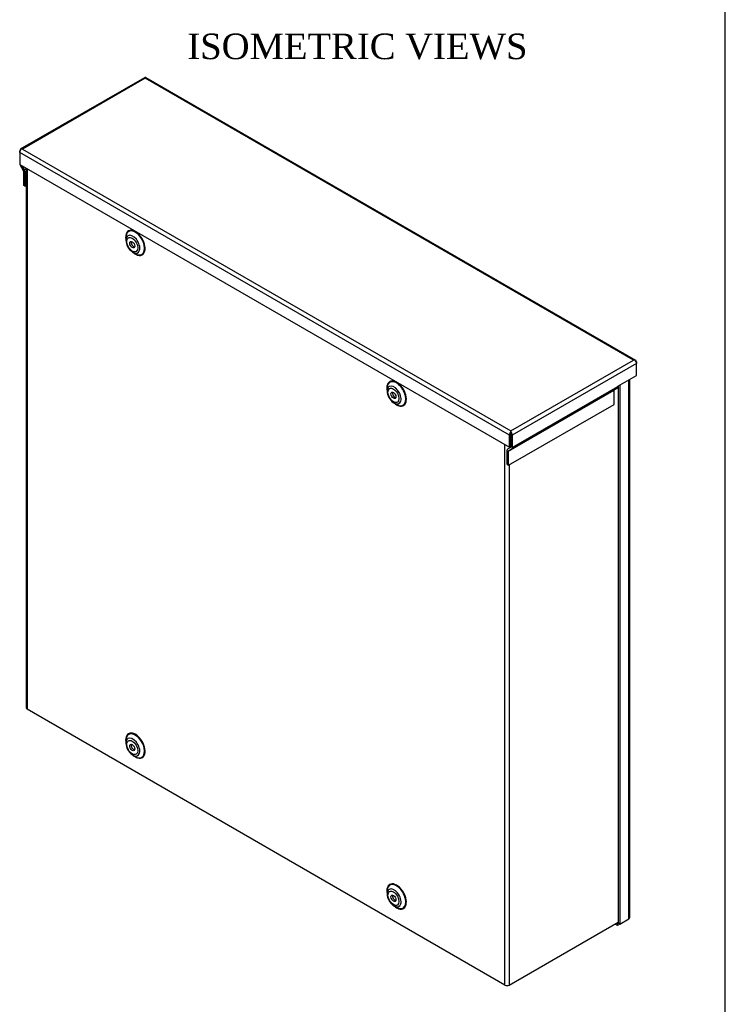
# Model space of a CAD drawing. Header units: inches. Extents: x 1 to 150, y -1 to 99.
# Tile 5 of 6: x 125 to 150, y 30 to 65. Entities that reach past the tile are written whole.
import ezdxf
from ezdxf.enums import TextEntityAlignment as Align

# ---------------------------------------------------------------- set-up
doc = ezdxf.new("R2010")
doc.units = ezdxf.units.IN
doc.header["$MEASUREMENT"] = 0
for name, color, linetype in [('COM55636-28', 7, 'Continuous'), ('COM55638-28', 7, 'Continuous'), ('COM55639-28', 7, 'Continuous'), ('Default', 7, 'Continuous')]:
    doc.layers.add(name, color=color, linetype=linetype)
doc.styles.add('SEACAD_Times_New_Roman', font='times.ttf')

# ---------------------------------------------------------------- blocks, each defined once
blk = doc.blocks.new('SE2')
at = {"layer": 'COM55636-28', "color": 7, "linetype": 'Continuous'}
for p, q in [((125.0592266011, 59.80595232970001), (125.0592266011, 40.804960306)), ((125.0908590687, 59.78768931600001), (125.0908590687, 40.7608694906)), ((128.5685611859, 57.3644143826), (128.5685611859, 57.268404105)), ((128.81421829, 56.8429135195), (128.8973656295, 56.79490838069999)), ((137.7609493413, 52.0571866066), (137.7609493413, 51.961176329)), ((138.0066064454, 51.5356857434), (138.0897537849, 51.4876806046)), ((141.9086867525, 31.0510921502), (141.9086867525, 50.0779119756)), ((142.0614218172, 49.98973034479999), (142.0614218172, 49.9569262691)), ((142.0614218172, 49.36347746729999), (142.0614218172, 31.0510921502)), ((141.9086867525, 31.0510921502), (125.0908590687, 40.7608694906)), ((128.5685611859, 39.6644015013), (128.5685611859, 39.5683912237)), ((128.81421829, 39.1429006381), (128.8973656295, 39.0948954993)), ((137.7609493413, 34.3571737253), (137.7609493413, 34.2611634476)), ((138.0066064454, 33.8356728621), (138.0897537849, 33.7876677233)), ((142.0614218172, 31.0510921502), (145.896415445, 33.2652267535))]:
    blk.add_line(p, q, dxfattribs=at)
for centre, radius in [((129.0909455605, 57.2857135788), 0.5213280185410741), ((138.2833337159, 51.97848580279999), 0.5213280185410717), ((129.0909455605, 39.5857006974), 0.5213280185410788), ((138.2833337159, 34.2784729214), 0.5213280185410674)]:
    blk.add_arc(centre, radius, 181.6267788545, 233.9031655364, dxfattribs=at)
for centre, major_axis, ratio, start_param, end_param in [((128.9035788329, 57.1781662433), (-0.2431064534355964, 0.4210727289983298), 0.5773502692, 5.35e-14, 0.6072127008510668), ((128.8973656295, 57.17457904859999), (0.2324998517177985, -0.4027015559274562), 0.5773502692, 3.220058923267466, 3.926990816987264), ((128.8973656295, 57.17457904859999), (0.2324998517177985, -0.4027015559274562), 0.5773502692, 6.3e-14, 3.220058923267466), ((128.9035788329, 57.1781662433), (-0.2431064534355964, 0.4210727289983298), 0.5773502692, 2.580200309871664, 6.283185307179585), ((128.9035788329, 57.1781662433), (-0.2431064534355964, 0.4210727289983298), 0.5773502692, 0.6072127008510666, 1.011968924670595), ((128.81421829, 57.12657390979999), (-0.1737058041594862, 0.3008672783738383), 0.5773502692, 0, 0.7853981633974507), ((128.81421829, 57.12657390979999), (-0.1737058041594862, 0.3008672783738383), 0.5773502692, 2.356194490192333, 6.283185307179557), ((128.8440050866, 57.14377132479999), (0.06249999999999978, -0.1082531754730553), 0.5773502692, 3.561081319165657, 5.863696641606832), ((128.81421829, 57.12657390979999), (-0.1737058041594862, 0.3008672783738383), 0.5773502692, -4.046438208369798, -3.926990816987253), ((128.9035788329, 57.1781662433), (-0.2431064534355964, 0.4210727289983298), 0.5773502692, 2.12962372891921, 2.580200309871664), ((128.8973656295, 57.17457904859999), (0.2324998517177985, -0.4027015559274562), 0.5773502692, 5.497787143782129, 6.239429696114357), ((128.8973656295, 57.17457904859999), (0.2324998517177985, -0.4027015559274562), 0.5773502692, 6.239429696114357, 6.283185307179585), ((138.0959669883, 51.87093846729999), (-0.2431064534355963, 0.4210727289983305), 0.5773502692, 2.580200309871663, 6.283185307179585), ((138.0959669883, 51.87093846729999), (-0.2431064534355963, 0.4210727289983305), 0.5773502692, 0.607212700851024, 1.011968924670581), ((138.0959669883, 51.87093846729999), (-0.2431064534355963, 0.4210727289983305), 0.5773502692, 5.52e-14, 0.607212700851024), ((138.0897537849, 51.8673512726), (0.2324998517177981, -0.4027015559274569), 0.5773502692, 3.220058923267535, 3.926990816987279), ((138.0066064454, 51.8193461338), (-0.1737058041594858, 0.300867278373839), 0.5773502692, 0, 0.7853981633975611), ((138.0066064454, 51.8193461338), (-0.1737058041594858, 0.300867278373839), 0.5773502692, 2.356194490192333, 6.28318530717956), ((138.0897537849, 51.8673512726), (0.2324998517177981, -0.4027015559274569), 0.5773502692, 6.59e-14, 3.220058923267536), ((138.036393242, 51.8365435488), (0.06250000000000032, -0.1082531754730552), 0.5773502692, 3.561081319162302, 5.863696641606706), ((138.0066064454, 51.8193461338), (-0.1737058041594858, 0.300867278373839), 0.5773502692, -4.046438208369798, -3.926990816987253), ((138.0959669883, 51.87093846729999), (-0.2431064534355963, 0.4210727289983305), 0.5773502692, 2.129623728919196, 2.580200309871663), ((138.0897537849, 51.8673512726), (0.2324998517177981, -0.4027015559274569), 0.5773502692, 5.497787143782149, 6.239429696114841), ((138.0897537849, 51.8673512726), (0.2324998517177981, -0.4027015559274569), 0.5773502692, 6.239429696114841, 6.283185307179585), ((125.1672266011, 40.804960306), (0.1080000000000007, 2.326832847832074e-16), 0.5773502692, 3.14159265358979, 3.92699081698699), ((128.9035788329, 39.478153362), (-0.2431064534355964, 0.4210727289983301), 0.5773502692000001, 6.67e-14, 0.6072127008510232), ((128.8973656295, 39.4745661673), (0.2324998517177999, -0.4027015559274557), 0.5773502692, 3.22005892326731, 3.926990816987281), ((128.8973656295, 39.4745661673), (0.2324998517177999, -0.4027015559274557), 0.5773502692, 5.76e-14, 3.22005892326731), ((128.9035788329, 39.478153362), (-0.2431064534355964, 0.4210727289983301), 0.5773502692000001, 2.580200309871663, 6.283185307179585), ((128.9035788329, 39.478153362), (-0.2431064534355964, 0.4210727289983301), 0.5773502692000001, 0.6072127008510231, 1.011968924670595), ((128.81421829, 39.4265610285), (-0.1737058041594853, 0.3008672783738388), 0.5773502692, 0, 0.7853981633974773), ((128.81421829, 39.4265610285), (-0.1737058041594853, 0.3008672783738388), 0.5773502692, 2.356194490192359, 6.283185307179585), ((128.8440050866, 39.4437584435), (0.06250000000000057, -0.1082531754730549), 0.5773502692, 3.56108131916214, 5.863696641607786), ((128.81421829, 39.4265610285), (-0.1737058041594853, 0.3008672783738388), 0.5773502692, -4.046438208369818, -3.926990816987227), ((128.9035788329, 39.478153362), (-0.2431064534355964, 0.4210727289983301), 0.5773502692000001, 2.129623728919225, 2.580200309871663), ((128.8973656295, 39.4745661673), (0.2324998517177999, -0.4027015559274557), 0.5773502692, 5.497787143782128, 6.239429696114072), ((128.8973656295, 39.4745661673), (0.2324998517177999, -0.4027015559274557), 0.5773502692, 6.239429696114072, 6.283185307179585), ((138.0959669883, 34.1709255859), (-0.2431064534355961, 0.4210727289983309), 0.5773502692, 0.6072127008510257, 1.011968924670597), ((138.0959669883, 34.1709255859), (-0.2431064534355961, 0.4210727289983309), 0.5773502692, 5.66e-14, 0.6072127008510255), ((138.0897537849, 34.1673383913), (0.232499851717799, -0.4027015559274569), 0.5773502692, 3.220058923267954, 3.926990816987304), ((138.0066064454, 34.1193332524), (-0.1737058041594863, 0.3008672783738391), 0.5773502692, 0, 0.7853981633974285), ((138.0066064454, 34.1193332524), (-0.1737058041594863, 0.3008672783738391), 0.5773502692, 2.356194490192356, 6.283185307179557), ((138.0897537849, 34.1673383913), (0.232499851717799, -0.4027015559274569), 0.5773502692, 6.26e-14, 3.220058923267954), ((138.0959669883, 34.1709255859), (-0.2431064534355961, 0.4210727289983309), 0.5773502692, 2.580200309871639, 6.283185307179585), ((138.036393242, 34.1365306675), (0.06250000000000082, -0.1082531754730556), 0.5773502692, 3.561081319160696, 5.863696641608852), ((138.0066064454, 34.1193332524), (-0.1737058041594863, 0.3008672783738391), 0.5773502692, -4.0464382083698, -3.92699081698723), ((138.0959669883, 34.1709255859), (-0.2431064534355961, 0.4210727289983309), 0.5773502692, 2.12962372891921, 2.580200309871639), ((138.0897537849, 34.1673383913), (0.232499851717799, -0.4027015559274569), 0.5773502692, 5.497787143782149, 6.239429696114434), ((138.0897537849, 34.1673383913), (0.232499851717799, -0.4027015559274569), 0.5773502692, 6.239429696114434, 6.283185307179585), ((141.9850542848, 31.0951829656), (0.1080000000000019, 8.537024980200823e-18), 0.5773502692, 3.926990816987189, 5.497787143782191)]:
    blk.add_ellipse(centre, major_axis=major_axis, ratio=ratio, start_param=start_param, end_param=end_param, dxfattribs=at)
for centre, major_axis in [((128.7930933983, 57.1143774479), (0.1376433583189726, -0.238405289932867)), ((128.7930933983, 57.1143774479), (0.06249999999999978, -0.1082531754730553)), ((137.9854815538, 51.80714967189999), (0.1376433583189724, -0.2384052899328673)), ((137.9854815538, 51.80714967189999), (0.06250000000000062, -0.1082531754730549)), ((128.7930933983, 39.4143645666), (0.137643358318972, -0.2384052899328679)), ((128.7930933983, 39.4143645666), (0.06249999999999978, -0.1082531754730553)), ((137.9854815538, 34.1071367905), (0.1376433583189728, -0.2384052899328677)), ((137.9854815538, 34.1071367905), (0.06249999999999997, -0.1082531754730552))]:
    blk.add_ellipse(centre, major_axis=major_axis, ratio=0.5773502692, dxfattribs=at)
at = {"layer": 'COM55638-28', "color": 7, "linetype": 'Continuous'}
for p, q in [((146.2683536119, 33.3815775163), (146.2683536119, 52.3536920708)), ((146.2999860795, 33.4256683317), (146.2999860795, 52.3719550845)), ((145.896415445, 52.13895347), (145.896415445, 33.2256266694)), ((145.9473271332, 52.1683473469), (145.9473271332, 33.1962327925)), ((145.9473271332, 33.1962327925), (146.2683536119, 33.3815775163)), ((145.8709596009, 33.1521419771), (145.7857532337, 33.2013358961)), ((145.8709596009, 33.2109297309), (145.836664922, 33.230729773)), ((145.896415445, 33.2256266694), (145.8709596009, 33.2109297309)), ((145.8709596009, 33.1521419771), (145.8709596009, 33.2109297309)), ((145.9473271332, 33.1962327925), (145.8709596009, 33.1521419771)), ((145.9473271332, 33.1962327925), (145.896415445, 33.2256266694))]:
    blk.add_line(p, q, dxfattribs=at)
blk.add_ellipse((146.1919860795, 33.4256683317), major_axis=(-0.1079999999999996, -2.236897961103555e-15), ratio=0.5773502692, start_param=2.356194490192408, end_param=3.141592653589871, dxfattribs=at)
at = {"layer": 'COM55639-28', "color": 7, "linetype": 'Continuous'}
for p, q in [((129.2218148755, 62.99020277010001), (124.8534205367, 60.4681091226)), ((129.2504147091, 62.97018886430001), (124.9328207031, 60.47742480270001)), ((146.4352308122, 53.0485306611), (129.2504147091, 62.97018886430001)), ((146.5146309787, 53.0392149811), (129.2790145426, 62.99020277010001)), ((124.8310530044, 60.3598171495), (124.8310530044, 60.4186691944)), ((142.0666694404, 50.4088293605), (124.8310530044, 60.3598171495)), ((124.8310530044, 60.3598171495), (124.8310530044, 59.9376884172)), ((124.8819646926, 60.4724137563), (124.8819646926, 60.4723494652)), ((124.9328207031, 60.47742480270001), (142.1176368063, 50.5557665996)), ((124.8310530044, 59.9376884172), (142.0666694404, 49.9867006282)), ((124.8534205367, 59.9067677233), (124.9561796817, 59.7287836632)), ((124.9098261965, 59.8922086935), (124.9921796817, 59.7495682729)), ((124.9636355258, 59.7036944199), (124.9636355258, 59.2055593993)), ((124.9921796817, 59.7495682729), (125.0592266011, 59.7882778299)), ((125.0145472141, 59.674300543), (125.0592266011, 59.7000961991)), ((125.0145472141, 59.674300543), (125.0145472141, 59.1761655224)), ((125.0145472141, 59.1761655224), (124.9636355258, 59.2055593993)), ((125.0145472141, 59.1761655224), (125.0592266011, 59.20196117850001)), ((142.1176368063, 50.5557665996), (146.4352308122, 53.0485306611)), ((146.4860868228, 53.0435196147), (146.4860868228, 53.0434553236)), ((146.536998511, 52.9309230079), (142.1686041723, 50.4088293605)), ((146.536998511, 52.9897750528), (146.536998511, 52.9309230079)), ((146.536998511, 52.5087942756), (146.536998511, 52.9309230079)), ((145.8809147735, 52.1300041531), (146.536998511, 52.5087942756)), ((142.0360216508, 49.8469476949), (145.748332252, 51.9902512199)), ((142.1462366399, 49.92275569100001), (145.8585472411, 52.06605921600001)), ((142.1686041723, 49.9721956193), (145.8809147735, 52.1154991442)), ((145.748332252, 51.4921161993), (145.748332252, 51.9902512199)), ((145.8809147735, 52.1154991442), (145.8809147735, 52.1300041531)), ((142.0360216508, 49.3488126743), (145.748332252, 51.4921161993)), ((142.0666694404, 49.9867006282), (142.0666694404, 50.4088293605)), ((142.1175811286, 50.5213616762), (142.1175811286, 50.4382232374)), ((142.1175811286, 50.0160945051), (142.1175811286, 50.4382232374)), ((142.1176368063, 50.4969788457), (142.1176368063, 50.5557665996)), ((142.117692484, 50.5213616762), (142.117692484, 50.4382232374)), ((142.117692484, 50.4382232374), (142.117692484, 50.0015894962)), ((142.1686041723, 50.4088293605), (142.1686041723, 49.9721956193)), ((142.0074774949, 49.9257815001), (142.1102366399, 49.9851095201)), ((142.0434774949, 49.863427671), (142.1462366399, 49.92275569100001)), ((142.0666694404, 49.9867006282), (142.1175811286, 50.0160945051)), ((141.9851099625, 49.3782065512), (141.9851099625, 49.87634157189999)), ((142.0360216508, 49.3488126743), (142.0360216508, 49.8469476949)), ((141.9851099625, 49.3782065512), (142.0360216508, 49.3488126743))]:
    blk.add_line(p, q, dxfattribs=at)
for centre, major_axis, ratio, start_param, end_param in [((129.2758148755, 62.8966720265), (0.05400000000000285, -0.09353074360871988), 0.5773502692, 2.696031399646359, 3.141592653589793), ((129.2504147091, 62.8820072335), (-0.0001180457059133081, 0.1246394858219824), 0.0009481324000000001, -0.7848519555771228, -0.4450150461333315), ((129.2504147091, 62.8820072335), (0.0001180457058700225, 0.1246394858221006), 0.0009481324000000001, 0.4450150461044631, 0.7848519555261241), ((129.2250145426, 62.8966720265), (-0.05399999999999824, -0.09353074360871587), 0.5773502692, 3.141592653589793, 3.587153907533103), ((124.9074205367, 60.374578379), (0.05400000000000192, -0.09353074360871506), 0.5773502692, 2.696031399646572, 3.92699081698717), ((124.9074205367, 60.4039079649), (-0.05399999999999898, -0.09353074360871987), 0.5773502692, 4.266827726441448, 5.497787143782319), ((124.9328207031, 60.389243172), (-0.1525680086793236, 0.0001448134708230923), 0.5779820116, 4.71293758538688, 5.052774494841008), ((124.9328207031, 60.389243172), (-0.1525680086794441, -0.0001448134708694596), 0.5779820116, 4.711840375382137, 5.051677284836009), ((124.9074205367, 59.93794463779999), (-0.05399999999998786, 0.09353074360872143), 0.5773502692, 1.312355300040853, 1.570796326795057), ((124.9381796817, 59.7183913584), (-0.01799999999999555, 0.03117691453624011), 0.5773502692, 3.926990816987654, 4.712388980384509), ((124.9381796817, 59.7183913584), (-0.05399999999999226, 0.0935307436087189), 0.5773502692, 3.92699081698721, 4.712388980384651), ((146.4352308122, 52.9603490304), (0.1525680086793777, 0.0001448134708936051), 0.5779820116, 1.230410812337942, 1.570247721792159), ((146.4352308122, 52.9603490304), (0.1525680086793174, -0.0001448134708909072), 0.5779820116, 1.231508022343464, 1.57134493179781), ((146.4606309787, 52.9456842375), (-0.05400000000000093, -0.0935307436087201), 0.5773502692, 2.356194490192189, 3.587153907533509), ((146.4606309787, 52.9750138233), (0.05399999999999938, -0.09353074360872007), 0.5773502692, 0.7853981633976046, 2.016357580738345), ((145.7737880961, 51.9755542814), (0.01799999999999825, -0.03117691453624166), 0.5773502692, 3.141592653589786, 3.926990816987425), ((145.8045472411, 52.1595899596), (0.05400000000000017, -0.09353074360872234), 0.5773502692, 1.05e-14, 0.7853981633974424), ((142.1430369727, 50.4529201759), (-0.05400000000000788, -0.09353074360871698), 0.5773502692, 4.266827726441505, 5.49778714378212), ((142.1176368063, 50.4675849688), (0.0001180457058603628, 0.1246394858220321), 0.0009481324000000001, 0.7848519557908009, 1.124688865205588), ((142.1176368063, 50.4675849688), (-3.934856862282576e-05, -0.04154649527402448), 0.0009481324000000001, 3.926444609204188, 5.497240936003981), ((142.1176368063, 50.4675849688), (-0.0001180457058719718, 0.1246394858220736), 0.0009481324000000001, -1.124688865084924, -0.7848519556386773), ((142.1176368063, 50.4675849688), (3.934856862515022e-05, -0.04154649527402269), 0.0009481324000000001, 0.7859443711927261, 2.356740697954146), ((142.0922366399, 50.4529201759), (0.05399999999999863, -0.0935307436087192), 0.5773502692, 0.7853981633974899, 2.016357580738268), ((142.0614774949, 49.8322507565), (0.05400000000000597, -0.0935307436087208), 0.5773502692, 3.141592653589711, 3.926990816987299), ((142.0922366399, 50.0162864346), (0.01799999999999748, -0.03117691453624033), 0.5773502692, 0, 0.7853981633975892), ((142.0922366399, 50.0162864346), (0.05400000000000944, -0.09353074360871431), 0.5773502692, 0, 0.7853981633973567), ((142.0614774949, 49.8322507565), (0.01799999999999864, -0.03117691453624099), 0.5773502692, 3.141592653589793, 3.926990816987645)]:
    blk.add_ellipse(centre, major_axis=major_axis, ratio=ratio, start_param=start_param, end_param=end_param, dxfattribs=at)
blk = doc.blocks.new('BORDER')
at = {"layer": 'Default', "color": 7, "linetype": 'Continuous'}
blk.add_line((0, 0), (0, 27.86), dxfattribs=at)

msp = doc.modelspace()

# ---------------------------------------------------------------- block references
at = {"layer": 'Default', "color": 7, "xscale": 3.56, "yscale": 3.56, "zscale": 3.56}
msp.add_blockref('BORDER', (149.664085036, 0.3113613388), dxfattribs=at)
at = {"layer": 'Default'}
msp.add_blockref('SE2', (0, 0), dxfattribs=at)

# ---------------------------------------------------------------- texts
at = {"layer": 'Default', "color": 7, "linetype": 'Continuous', "style": 'SEACAD_Times_New_Roman'}
msp.add_text('ISOMETRIC VIEWS', height=0.9, dxfattribs=at).set_placement((130.7313792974, 64.5428556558), align=Align.TOP_LEFT)

doc.saveas('drawing.dxf')
